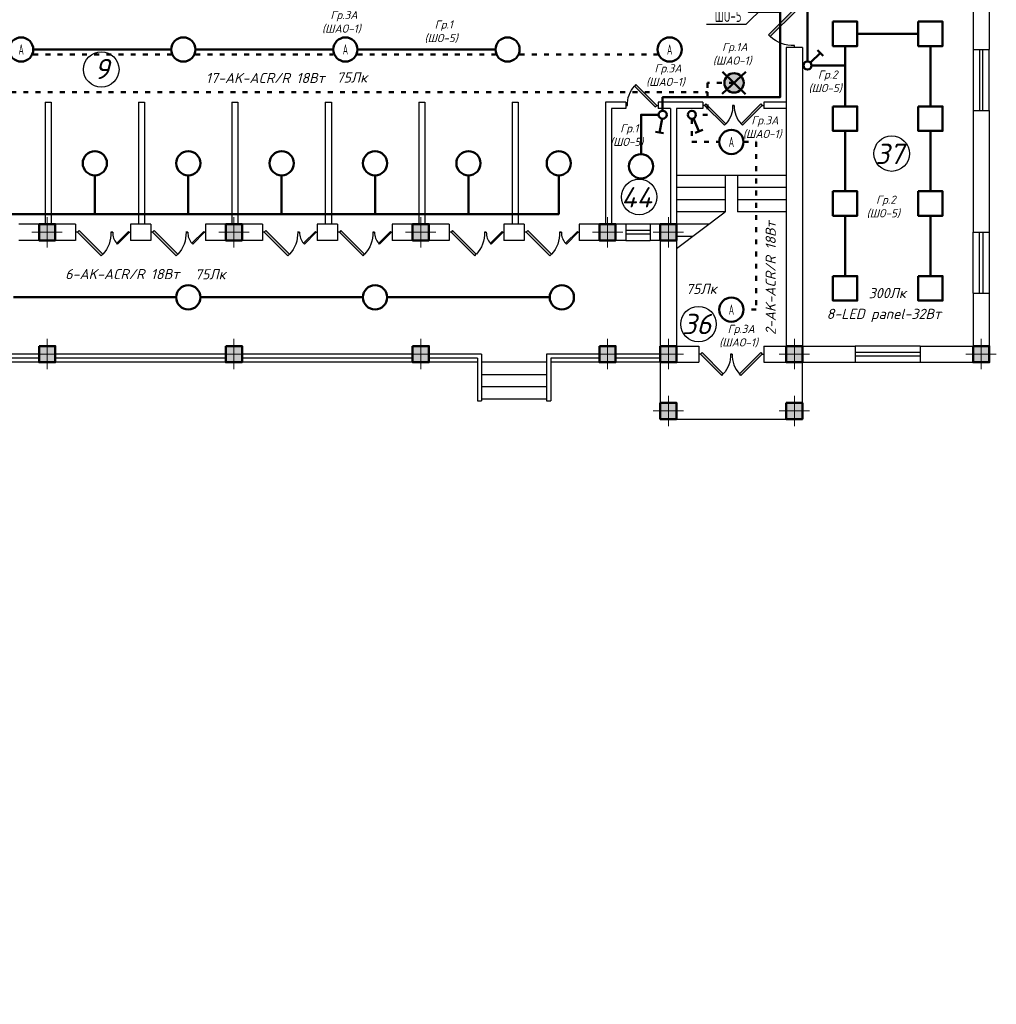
# Model space of a CAD drawing. Header units: millimetres. Extents: x 473009 to 2502882, y 456217 to 1153743.
# Tile 76 of 124: x 1750742 to 1774792, y 492268 to 516510. Entities that reach past the tile are written whole.
import ezdxf
from ezdxf import colors
from ezdxf.entities.mleader import LeaderData, LeaderLine
from ezdxf.math import Vec2, Vec3

# ---------------------------------------------------------------- set-up
doc = ezdxf.new("R2010")
doc.units = ezdxf.units.MM
doc.linetypes.add('ACAD_ISO03W100', pattern=[30, 12, -18])
doc.layers.add('kolonn', color=7, linetype='Continuous')
doc.layers.add('ТС ГММ', color=7, linetype='Continuous')
for name, color, linetype, lineweight in [('STR. Колонна', 1, 'Continuous', 30), ('STR. Штамп.0', 7, 'Continuous', 20), ('штриховка', 52, 'Continuous', 9), ('ЭМ', 240, 'Continuous', 20)]:
    doc.layers.add(name, color=color, linetype=linetype, lineweight=lineweight)
doc.styles.add('SPDS', font='spds.shx', dxfattribs={"width": 0.8, "height": 250})
doc.styles.get("Standard").update_dxf_attribs({"font": 'isocpeui.ttf'})
doc.styles.add('ГОСТ 300', font='isocpeui.ttf', dxfattribs={"height": 250})

# ---------------------------------------------------------------- blocks, each defined once
blk = doc.blocks.new('*U5')
at = {"layer": 'ЭМ', "color": 1, "lineweight": 50}
for p, q in [((-304, 334), (-131, 434)), ((-47, 88), (-218, 384))]:
    blk.add_line(p, q, dxfattribs=at)
blk.add_circle((0, 0), 100, dxfattribs=at)
blk = doc.blocks.new('jfgjhsdf')
blk.add_hatch(color=1).paths.add_polyline_path([(-593, 731), (-637, 687), (0, 50), (44, 94)])
at = {"color": 1}
for p, q in [((0, 1000), (0, 950)), ((0, 50), (0, 0))]:
    blk.add_line(p, q, dxfattribs=at)
blk.add_lwpolyline([(0, 50), (-637, 687), (-593, 731), (44, 94), (0, 50)], dxfattribs=at)
blk.add_arc((-33, 130), 821, 87.662, 132.9147, dxfattribs=at)
blk = doc.blocks.new('ghsdd')
at = {"ltscale": 50}
h = blk.add_hatch(color=256, dxfattribs=at)
h.paths.add_polyline_path([(0, 200), (-200, 200), (-200, 0), (0, 0)])
h.paths.add_polyline_path([(200, 0), (200, 200), (0, 200), (0, 0)])
h.paths.add_polyline_path([(0, 0), (-200, 0), (-200, -200), (0, -200)])
h.paths.add_polyline_path([(0, 0), (0, -200), (200, -200), (200, 0)])
at = {"lineweight": 0}
for p, q in [((0, -374), (0, 374)), ((-374, 0), (374, 0))]:
    blk.add_line(p, q, dxfattribs=at)
at = {"lineweight": 50, "ltscale": 50}
blk.add_lwpolyline([(200, 200), (200, -200), (-200, -200), (-200, 200), (200, 200)], dxfattribs=at)
blk = doc.blocks.new('_None')

msp = doc.modelspace()

# ---------------------------------------------------------------- hatches: boundary and pattern name
at = {"layer": 'штриховка', "lineweight": 50}
h = msp.add_hatch(color=3, dxfattribs=at)
h.dxf.hatch_style = 1
h.paths.add_polyline_path([(1768332.9, 514954.1), (1768162, 515119.6, 0.1947785), (1768095, 514954.1, 0.2030528), (1768167.4, 514783.2)])
h.paths.add_polyline_path([(1768498.5, 515125, 0.4142136), (1768162, 515119.6), (1768332.9, 514954.1)])
h.paths.add_polyline_path([(1768570.9, 514954.1, 0.2030528), (1768498.5, 515125), (1768332.9, 514954.1), (1768503.8, 514788.5, 0.1947785)])
h.paths.add_polyline_path([(1768332.9, 514954.1), (1768167.4, 514783.2, 0.4142136), (1768503.8, 514788.5)])

# ---------------------------------------------------------------- linework, layer by layer
at = {"lineweight": 30}
for p, q in [((1774217.9, 518775.8), (1774217.9, 515775.8)), ((1774617.9, 518775.8), (1774617.9, 515775.8)), ((1769617.9, 515825.8), (1769617.9, 508475.8)), ((1770017.9, 515825.8), (1769617.9, 515825.8)), ((1770017.9, 515825.8), (1770017.9, 508475.8)), ((1774217.9, 515775.8), (1774617.9, 515775.8)), ((1751367.9, 514475.8), (1751517.9, 514475.8)), ((1751367.9, 514475.8), (1751367.9, 511475.8)), ((1751517.9, 514475.8), (1751517.9, 511475.8)), ((1753667.9, 514475.8), (1753667.9, 511475.8)), ((1753667.9, 514475.8), (1753817.9, 514475.8)), ((1753817.9, 514475.8), (1753817.9, 511475.8)), ((1755967.9, 514475.8), (1755967.9, 511475.8)), ((1755967.9, 514475.8), (1756117.9, 514475.8)), ((1756117.9, 514475.8), (1756117.9, 511475.8)), ((1758267.9, 514475.8), (1758417.9, 514475.8)), ((1758267.9, 514475.8), (1758267.9, 511475.8)), ((1758417.9, 514475.8), (1758417.9, 511475.8)), ((1760567.9, 514475.8), (1760567.9, 511475.8)), ((1760567.9, 514475.8), (1760717.9, 514475.8)), ((1760717.9, 514475.8), (1760717.9, 511475.8)), ((1762867.9, 514475.8), (1763017.9, 514475.8)), ((1762867.9, 514475.8), (1762867.9, 511475.8)), ((1763017.9, 514475.8), (1763017.9, 511475.8)), ((1765167.9, 514475.8), (1765167.9, 511475.8)), ((1765667.9, 514475.8), (1765167.9, 514475.8)), ((1765667.9, 514475.8), (1765667.9, 514325.8)), ((1767567.9, 514475.8), (1766467.9, 514475.8)), ((1766467.9, 514475.8), (1766467.9, 514325.8)), ((1767567.9, 514475.8), (1767567.9, 514325.8)), ((1769617.9, 514475.8), (1769067.9, 514475.8)), ((1769067.9, 514475.8), (1769067.9, 514325.8)), ((1765317.9, 514325.8), (1765317.9, 511475.8)), ((1765667.9, 514325.8), (1765317.9, 514325.8)), ((1766767.9, 514325.8), (1766467.9, 514325.8)), ((1766767.9, 514325.8), (1766767.9, 511475.8)), ((1766917.9, 514325.8), (1766917.9, 508475.8)), ((1767567.9, 514325.8), (1766917.9, 514325.8)), ((1769617.9, 514325.8), (1769067.9, 514325.8)), ((1774217.9, 514275.8), (1774217.9, 511275.8)), ((1774217.9, 514275.8), (1774617.9, 514275.8)), ((1774617.9, 514275.8), (1774617.9, 511275.8)), ((1752117.9, 511475.8), (1750717.9, 511475.8)), ((1752117.9, 511475.8), (1752117.9, 511075.8)), ((1753967.9, 511475.8), (1753467.9, 511475.8)), ((1753467.9, 511475.8), (1753467.9, 511075.8)), ((1753967.9, 511475.8), (1753967.9, 511075.8)), ((1756717.9, 511475.8), (1755317.9, 511475.8)), ((1755317.9, 511475.8), (1755317.9, 511075.8)), ((1756717.9, 511475.8), (1756717.9, 511075.8)), ((1758567.9, 511475.8), (1758067.9, 511475.8)), ((1758067.9, 511475.8), (1758067.9, 511075.8)), ((1758567.9, 511475.8), (1758567.9, 511075.8)), ((1761317.9, 511475.8), (1759917.9, 511475.8)), ((1759917.9, 511475.8), (1759917.9, 511075.8)), ((1761317.9, 511475.8), (1761317.9, 511075.8)), ((1763167.9, 511475.8), (1762667.9, 511475.8)), ((1762667.9, 511475.8), (1762667.9, 511075.8)), ((1763167.9, 511475.8), (1763167.9, 511075.8)), ((1765667.9, 511475.8), (1764517.9, 511475.8)), ((1764517.9, 511475.8), (1764517.9, 511075.8)), ((1765667.9, 511475.8), (1765667.9, 511075.8)), ((1766267.9, 511475.8), (1766267.9, 511075.8)), ((1766917.9, 511475.8), (1766267.9, 511475.8)), ((1774217.9, 511275.8), (1774617.9, 511275.8)), ((1752117.9, 511075.8), (1750717.9, 511075.8)), ((1753967.9, 511075.8), (1753467.9, 511075.8)), ((1756717.9, 511075.8), (1755317.9, 511075.8)), ((1758567.9, 511075.8), (1758067.9, 511075.8)), ((1761317.9, 511075.8), (1759917.9, 511075.8)), ((1763167.9, 511075.8), (1762667.9, 511075.8)), ((1765667.9, 511075.8), (1764517.9, 511075.8)), ((1766517.9, 511075.8), (1766267.9, 511075.8)), ((1766517.9, 511075.8), (1766517.9, 508075.8)), ((1774217.9, 509775.8), (1774217.9, 508475.8)), ((1774217.9, 509775.8), (1774617.9, 509775.8)), ((1774617.9, 509775.8), (1774617.9, 508075.8)), ((1766917.9, 508475.8), (1767467.9, 508475.8)), ((1767467.9, 508475.8), (1767467.9, 508075.8)), ((1769067.9, 508475.8), (1769067.9, 508075.8)), ((1769067.9, 508475.8), (1769617.9, 508475.8)), ((1770017.9, 508475.8), (1771317.9, 508475.8)), ((1771317.9, 508475.8), (1771317.9, 508075.8)), ((1772917.9, 508475.8), (1774217.9, 508475.8)), ((1772917.9, 508475.8), (1772917.9, 508075.8)), ((1766517.9, 508075.8), (1767467.9, 508075.8)), ((1769067.9, 508075.8), (1771317.9, 508075.8)), ((1772917.9, 508075.8), (1774617.9, 508075.8))]:
    msp.add_line(p, q, dxfattribs=at)
at = {"color": 1}
for p, q in [((1774217.9, 515775.8), (1774217.9, 514275.8)), ((1774377.9, 515775.8), (1774377.9, 514275.8)), ((1774457.9, 514275.8), (1774457.9, 515775.8)), ((1774617.9, 514275.8), (1774617.9, 515775.8)), ((1766267.9, 511475.8), (1765667.9, 511475.8)), ((1766267.9, 511315.8), (1765667.9, 511315.8)), ((1774217.9, 509775.8), (1774217.9, 511275.8)), ((1774377.9, 509775.8), (1774377.9, 511275.8)), ((1774457.9, 511275.8), (1774457.9, 509775.8)), ((1774617.9, 511275.8), (1774617.9, 509775.8)), ((1765667.9, 511235.8), (1766267.9, 511235.8)), ((1765667.9, 511075.8), (1766267.9, 511075.8)), ((1772917.9, 508475.8), (1771317.9, 508475.8)), ((1762017.9, 508175.8), (1762017.9, 507125.8)), ((1762117.9, 508275.8), (1762117.9, 507125.8)), ((1763717.9, 508275.8), (1763717.9, 507125.8)), ((1763817.9, 508175.8), (1763817.9, 507125.8)), ((1772917.9, 508315.8), (1771317.9, 508315.8)), ((1771317.9, 508235.8), (1772917.9, 508235.8)), ((1771317.9, 508075.8), (1772917.9, 508075.8)), ((1762017.9, 507125.8), (1762117.9, 507125.8)), ((1763717.9, 507125.8), (1763817.9, 507125.8))]:
    msp.add_line(p, q, dxfattribs=at)
for p, q in [((1769617.9, 512675.8), (1766917.9, 512675.8)), ((1768117.9, 512675.8), (1768117.9, 511775.8)), ((1768417.9, 512675.8), (1768417.9, 511775.8)), ((1768117.9, 512375.8), (1766917.9, 512375.8)), ((1769617.9, 512375.8), (1768417.9, 512375.8)), ((1768117.9, 512075.8), (1766917.9, 512075.8)), ((1769617.9, 512075.8), (1768417.9, 512075.8)), ((1766917.9, 510875.8), (1768117.9, 511775.8)), ((1768117.9, 511775.8), (1766917.9, 511775.8)), ((1769617.9, 511775.8), (1768417.9, 511775.8)), ((1767717.9, 511475.8), (1766917.9, 511475.8)), ((1767317.9, 511175.8), (1766917.9, 511175.8)), ((1762117.9, 507775.8), (1763717.9, 507775.8)), ((1762117.9, 507475.8), (1763717.9, 507475.8)), ((1762117.9, 507175.8), (1763717.9, 507175.8))]:
    msp.add_line(p, q)
at = {"color": 1, "lineweight": 50}
for points in [[(1766574.4, 514268.5), (1766574.4, 514600.3), (1769468.2, 514600.3), (1769468.2, 516700.8), (1768692.1, 516700.8), (1768692.1, 516950.8), (1766492.9, 516950.8), (1766492.9, 517600.8)], [(1770142.9, 515482.9), (1770142.9, 516825.8)], [(1770767.9, 516462.1), (1770767.9, 515862.1), (1771367.9, 515862.1), (1771367.9, 516462.1), (1770767.9, 516462.1)], [(1772867.9, 516462.1), (1772867.9, 515862.1), (1773467.9, 515862.1), (1773467.9, 516462.1), (1772867.9, 516462.1)], [(1772867.9, 516162.1), (1771367.9, 516162.1)], [(1771067.9, 514373.3), (1771067.9, 515862.1)], [(1773167.9, 514373.3), (1773167.9, 515862.1)], [(1751076.9, 515775.8), (1754473.1, 515775.8)], [(1755069.1, 515775.8), (1758465.3, 515775.8)], [(1759061.3, 515775.8), (1762457.4, 515775.8)], [(1770242.9, 515382.9), (1771067.9, 515382.9)], [(1768621.7, 515224.3), (1768044.2, 514683.9)], [(1768048.9, 515229.2), (1768617, 514678.9)], [(1766042.9, 513198.8), (1766042.9, 514168.5), (1766474.4, 514168.5)], [(1770767.9, 514373.3), (1770767.9, 513773.3), (1771367.9, 513773.3), (1771367.9, 514373.3), (1770767.9, 514373.3)], [(1772867.9, 514373.3), (1772867.9, 513773.3), (1773467.9, 513773.3), (1773467.9, 514373.3), (1772867.9, 514373.3)], [(1771067.9, 512284.5), (1771067.9, 513773.3)], [(1773167.9, 512284.5), (1773167.9, 513773.3)], [(1764017.9, 512677.8), (1764017.9, 511725.8), (1747992.9, 511725.8), (1747992.9, 512677.8)], [(1752592.9, 512677.8), (1752592.9, 511725.8)], [(1754892.9, 512677.8), (1754892.9, 511725.8)], [(1757192.9, 512677.8), (1757192.9, 511725.8)], [(1759492.9, 512677.8), (1759492.9, 511725.8)], [(1761792.9, 512677.8), (1761792.9, 511725.8)], [(1770767.9, 512284.5), (1770767.9, 511684.5), (1771367.9, 511684.5), (1771367.9, 512284.5), (1770767.9, 512284.5)], [(1772867.9, 512284.5), (1772867.9, 511684.5), (1773467.9, 511684.5), (1773467.9, 512284.5), (1772867.9, 512284.5)], [(1771067.9, 510195.7), (1771067.9, 511684.5)], [(1773167.9, 510195.7), (1773167.9, 511684.5)], [(1770767.9, 510195.7), (1770767.9, 509595.7), (1771367.9, 509595.7), (1771367.9, 510195.7), (1770767.9, 510195.7)], [(1772867.9, 510195.7), (1772867.9, 509595.7), (1773467.9, 509595.7), (1773467.9, 510195.7), (1772867.9, 510195.7)], [(1754594.9, 509674.6), (1750590.9, 509674.6)], [(1759194.9, 509674.6), (1755190.9, 509674.6)], [(1763794.9, 509674.6), (1759790.9, 509674.6)]]:
    msp.add_lwpolyline(points, dxfattribs=at)
at = {"color": 3, "linetype": 'ACAD_ISO03W100', "lineweight": 50, "ltscale": 10}
for points in [[(1751076.9, 515650.8), (1754473.1, 515650.8)], [(1755069.1, 515650.8), (1758465.3, 515650.8)], [(1759061.3, 515650.8), (1762457.4, 515650.8)], [(1763053.4, 515650.8), (1766449.6, 515650.8)], [(1768332.9, 514954.1), (1767683.2, 514954.1), (1767683.2, 514725.8)], [(1738232.7, 514725.8), (1767683.2, 514725.8), (1767683.2, 514168.5), (1767395.5, 514168.5)], [(1767295.5, 514068.5), (1767295.5, 513500.8), (1767969.9, 513500.8)], [(1768565.9, 513500.8), (1768879, 513500.8), (1768879, 509371.6), (1768565.9, 509371.6)]]:
    msp.add_lwpolyline(points, dxfattribs=at)
at = {"lineweight": 30}
for points in [[(1751217.9, 508075.8), (1751617.9, 508075.8), (1751617.9, 508475.8), (1751217.9, 508475.8)], [(1755817.9, 508075.8), (1756217.9, 508075.8), (1756217.9, 508475.8), (1755817.9, 508475.8)], [(1760417.9, 508075.8), (1760817.9, 508075.8), (1760817.9, 508475.8), (1760417.9, 508475.8)], [(1765017.9, 508075.8), (1765417.9, 508075.8), (1765417.9, 508475.8), (1765017.9, 508475.8)], [(1766517.9, 506675.8), (1766917.9, 506675.8), (1766917.9, 507075.8), (1766517.9, 507075.8)], [(1769617.9, 506675.8), (1770017.9, 506675.8), (1770017.9, 507075.8), (1769617.9, 507075.8)]]:
    msp.add_lwpolyline(points, close=True, dxfattribs=at)
at = {"color": 1}
for points in [[(1751217.9, 508275.8), (1747017.9, 508275.8)], [(1751217.9, 508175.8), (1747017.9, 508175.8)], [(1755817.9, 508275.8), (1751617.9, 508275.8)], [(1755817.9, 508175.8), (1751617.9, 508175.8)], [(1760417.9, 508275.8), (1756217.9, 508275.8)], [(1760417.9, 508175.8), (1756217.9, 508175.8)], [(1762117.9, 508275.8), (1760817.9, 508275.8)], [(1762017.9, 508175.8), (1760817.9, 508175.8)], [(1765017.9, 508275.8), (1763717.9, 508275.8)], [(1765017.9, 508175.8), (1763817.9, 508175.8)], [(1766517.9, 508275.8), (1765417.9, 508275.8)], [(1766517.9, 508175.8), (1765417.9, 508175.8)]]:
    msp.add_lwpolyline(points, dxfattribs=at)
for points in [[(1762017.9, 508075.8), (1742417.9, 508075.8), (1742417.9, 503675.8), (1743117.9, 503675.8), (1743117.9, 498475.8), (1742417.9, 498475.8), (1742417.9, 491075.8)], [(1763717.9, 508075.8), (1762117.9, 508075.8)], [(1766517.9, 508075.8), (1763817.9, 508075.8)], [(1766517.9, 508075.8), (1766517.9, 506675.8), (1770017.9, 506675.8), (1770017.9, 508075.8)]]:
    msp.add_lwpolyline(points)
at = {"color": 1, "lineweight": 50}
for centre, radius in [((1750778.9, 515775.8), 298), ((1754771.1, 515775.8), 298), ((1758763.3, 515775.8), 298), ((1762755.4, 515775.8), 298), ((1766747.6, 515775.8), 298), ((1768332.9, 514954.1), 237.9), ((1768267.9, 513500.8), 298), ((1752592.9, 512975.8), 298), ((1754892.9, 512975.8), 298), ((1757192.9, 512975.8), 298), ((1759492.9, 512975.8), 298), ((1761792.9, 512975.8), 298), ((1764017.9, 512975.8), 298), ((1766042.9, 512900.8), 298), ((1754892.9, 509674.6), 298), ((1759492.9, 509674.6), 298), ((1764092.9, 509674.6), 298), ((1768267.9, 509371.6), 298)]:
    msp.add_circle(centre, radius, dxfattribs=at)
at = {"color": 1}
for centre in [(1752751, 515285), (1772215.2, 513213.2), (1765997.1, 512145.4), (1767457.1, 509015.4)]:
    msp.add_circle(centre, 437, dxfattribs=at)

# ---------------------------------------------------------------- block references
at = {"xscale": -1, "rotation": 180}
msp.add_blockref('jfgjhsdf', (1769817.9, 516825.8), dxfattribs=at)
for p, xscale, yscale, zscale, rotation in [((1766467.9, 514400.8), -0.7999999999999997, 0.7999999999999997, 0.7999999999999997, 90), ((1767567.9, 514400.8), -0.7692307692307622, 0.7692307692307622, 0.7692307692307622, 270), ((1769067.9, 514400.8), 0.7692307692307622, 0.7692307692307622, 0.7692307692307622, 90), ((1752117.9, 511275.8), -0.9151578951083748, 0.9151578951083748, 0.9151578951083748, 270), ((1753467.9, 511275.8), 0.4575789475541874, 0.4575789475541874, 0.4575789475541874, 90), ((1753967.9, 511275.8), -0.9151578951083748, 0.9151578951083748, 0.9151578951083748, 270), ((1755317.9, 511275.8), 0.4575789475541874, 0.4575789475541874, 0.4575789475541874, 90), ((1756717.9, 511275.8), -0.9151578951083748, 0.9151578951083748, 0.9151578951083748, 270), ((1758067.9, 511275.8), 0.4575789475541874, 0.4575789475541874, 0.4575789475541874, 90), ((1758567.9, 511275.8), -0.9151578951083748, 0.9151578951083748, 0.9151578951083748, 270), ((1759917.9, 511275.8), 0.4575789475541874, 0.4575789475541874, 0.4575789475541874, 90), ((1761317.9, 511275.8), -0.9151578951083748, 0.9151578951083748, 0.9151578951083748, 270), ((1762667.9, 511275.8), 0.4575789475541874, 0.4575789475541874, 0.4575789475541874, 90), ((1763167.9, 511275.8), -0.9151578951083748, 0.9151578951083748, 0.9151578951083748, 270), ((1764517.9, 511275.8), 0.4575789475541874, 0.4575789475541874, 0.4575789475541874, 90), ((1767467.9, 508275.8), -0.8205128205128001, 0.8205128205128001, 0.8205128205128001, 270), ((1769067.9, 508275.8), 0.8205128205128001, 0.8205128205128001, 0.8205128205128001, 90)]:
    msp.add_blockref('jfgjhsdf', p, dxfattribs=dict(xscale=xscale, yscale=yscale, zscale=zscale, rotation=rotation))
at = {"layer": 'kolonn', "xscale": -1}
for p in [(1751417.9, 511275.8), (1756017.9, 511275.8), (1760617.9, 511275.8), (1765217.9, 511275.8), (1766717.9, 511275.8), (1751417.9, 508275.8), (1756017.9, 508275.8), (1760617.9, 508275.8), (1765217.9, 508275.8), (1766717.9, 508275.8), (1769817.9, 508275.8), (1774417.9, 508275.8), (1766717.9, 506875.8), (1769817.9, 506875.8)]:
    msp.add_blockref('ghsdd', p, dxfattribs=at)
at = {"layer": 'STR. Колонна', "lineweight": 50, "xscale": -1}
for p, rotation in [((1770142.9, 515382.9), 343.8648507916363), ((1766574.4, 514168.5), 199.3118243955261), ((1767295.5, 514168.5), 232.8543105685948)]:
    msp.add_blockref('*U5', p, dxfattribs=dict(at, rotation=rotation))

# ---------------------------------------------------------------- texts
at = {"color": 1}
for s, p in [('9', (1752577.1, 515045.4)), ('37', (1771803, 512955.1)), ('44', (1765554.9, 511887.4)), ('36', (1767054.9, 508767.4))]:
    msp.add_text(s, height=500, dxfattribs=at).set_placement(p)
at = {"width": 6377.27, "attachment_point": 5, "style": 'ГОСТ 300'}
for s, insert, char_height in [(' Гр.3A\\P(ШAО-1)', (1758664.3, 516447.4), 200), (' Гр.1\\P(ШО-5)', (1761121, 516215.3), 200), (' Гр.1A\\P(ШAО-1)', (1768289.1, 515660.8), 200), (' Гр.3A\\P(ШAО-1)', (1766644, 515135.2), 200), ('17-AK-ACR/R 18Вт', (1756789.5, 515074.2), 250), (' Гр.2\\P(ШО-5)', (1770577.9, 514983.1), 200), (' Гр.1\\P(ШО-5)', (1765690.2, 513658), 200), (' Гр.3A\\P(ШAО-1)', (1769028.9, 513855.2), 200), (' Гр.2\\P(ШО-5)', (1772008.6, 511900.7), 200), ('6-AK-ACR/R 18Вт', (1753266.7, 510246.6), 250), ('8-LED panel-32Вт\\P ', (1772021.8, 509020.8), 250), (' Гр.3A\\P(ШAО-1)', (1768444.8, 508720.8), 200)]:
    msp.add_mtext(s, dxfattribs=dict(at, insert=insert, char_height=char_height))
at = {"char_height": 250, "width": 6377.27, "attachment_point": 5, "style": 'ГОСТ 300'}
for s, insert, rotation in [('75Лк', (1758921, 515086.3), 0.40927), ('2-AK-ACR/R 18Вт', (1769236.6, 510144.8), 90), ('75Лк', (1755434.9, 510242.4), 0.40927), ('75Лк', (1767526.4, 509882.5), 0.40927), ('300Лк', (1772105.9, 509779.3), 0.40927)]:
    msp.add_mtext(s, dxfattribs=dict(at, insert=insert, rotation=rotation))
at = {"layer": 'STR. Штамп.0', "color": 3, "lineweight": 30, "char_height": 250, "width": 6377.27, "attachment_point": 5, "style": 'SPDS'}
for insert in [(1750778.9, 515775.8), (1758763.3, 515775.8), (1766747.6, 515775.8), (1768267.9, 513500.8), (1768267.9, 509371.6)]:
    msp.add_mtext('{\\W0.7;А}', dxfattribs=dict(at, insert=insert))

# ---------------------------------------------------------------- leaders
at = {"layer": 'ТС ГММ', "color": 7, "lineweight": 20, "ltscale": 0.5}
ml = msp.add_multileader_mtext('Standard', dxfattribs=at)
ml.set_content('{\\C1;ШO-5}', color=7, style='SPDS')
ml.set_leader_properties()
ml.set_arrow_properties(name='NONE')
ml.build(insert=Vec2(0, 0))
ml.multileader.update_dxf_attribs({"text_left_attachment_type": 6, "text_right_attachment_type": 6, "dogleg_length": 0.1, "arrow_head_size": 150})
ctx = ml.context
ctx.base_point, ctx.char_height, ctx.arrow_head_size, ctx.landing_gap_size, ctx.plane_origin = Vec3(1766475.8, 516395.4), 300, 150, 100, Vec3(1767033.3, 512840.1)
ctx.left_attachment, ctx.right_attachment, ctx.text_align_type = 6, 6, 2
notes = []
notes.append((ctx, [(1, (1, 1, 0), (1768622.1, 516395.4), (-1, 0), 5, [(0, [(1769067.1, 516825.8)], 0, [])])]))
ctx.mtext.insert, ctx.mtext.width, ctx.mtext.alignment, ctx.mtext.flow_direction = Vec3(1768517.1, 516755.4), 1941.264, 3, 5
for ctx, leaders in notes:
    for number, flags, end, landing, length, lines in leaders:
        leader = LeaderData()
        leader.index, (leader.has_last_leader_line, leader.has_dogleg_vector, leader.attachment_direction) = number, flags
        leader.last_leader_point, leader.dogleg_vector, leader.dogleg_length = Vec3(end), Vec3(landing), length
        for number, points, colour, breaks in lines:
            line = LeaderLine()
            line.index, line.vertices, line.color, line.breaks = number, Vec3.list(points), colors.encode_raw_color(colour), breaks
            leader.lines.append(line)
        ctx.leaders.append(leader)

doc.saveas('drawing.dxf')
